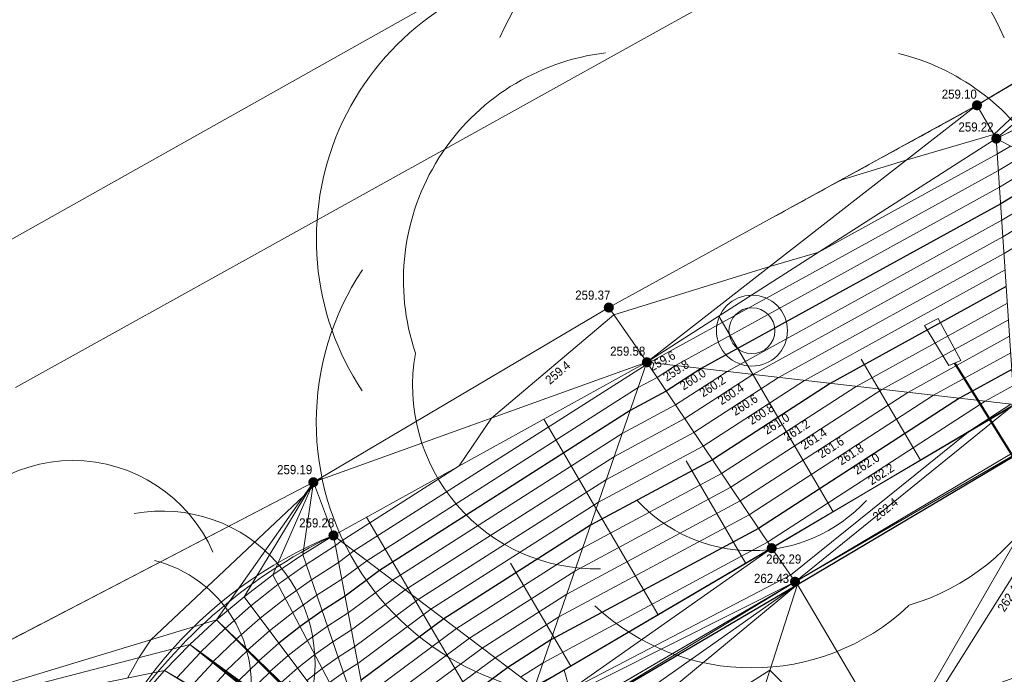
# Model space of a CAD drawing. Header units: millimetres. Extents: x 3402416 to 3403134, y 5267375 to 5268119.
# Tile 72 of 256: x 3402696 to 3402716, y 5267481 to 5267494. Entities that reach past the tile are written whole.
import ezdxf

# ---------------------------------------------------------------- set-up
doc = ezdxf.new("R2010")
doc.units = ezdxf.units.MM
doc.header["$MEASUREMENT"] = 0
doc.linetypes.add('100.5', pattern=[5.5, 3.9, -1.6])
doc.linetypes.add('Zaun', pattern=[3, 1.5, 1.5])
for name, color, linetype, lineweight in [('IVK_Baeume', 7, 'Continuous', 0), ('IVK_Boeschung', 7, 'Continuous', 0), ('IVK_Fahrbahnrand', 7, 'Continuous', 0), ('IVK_Mauer', 7, 'Continuous', 0), ('IVK_NSH_Hoehe Anschrieb Freiborderhoehung', 3, 'Continuous', 0), ('IVK_NSH_Hoehe Punkt Freiborderhoehung', 7, 'Continuous', 0), ('IVK_NSH_Modell Hoehenlinien Beschriftung', 1, 'Continuous', 0), ('IVK_NSH_Modell Umring Freiborderhoehung', 1, 'Continuous', 0), ('IVK_NSH_Modell Vermaschung Freiborderhoehung', 2, 'Continuous', 0), ('IVK_NSH_Topographie Boeschungskante', 1, 'Continuous', 0), ('IVK_NSH_Topographie Fahrbahnrand', 7, 'Continuous', 0), ('IVK_Rahmen Stempel', 7, 'Continuous', 0), ('IVK_Rinne', 7, 'Continuous', 0), ('IVK_RW Kanal', 90, 'Continuous', 0), ('IVK_Zaun', 7, 'Continuous', 0)]:
    doc.layers.add(name, color=color, linetype=linetype, lineweight=lineweight)
doc.layers.add('IVK_NSH_Modell Hoehenlinien 1 Meter', color=7, linetype='Continuous', lineweight=0, true_color=0xe6956a)
doc.layers.add('IVK_NSH_Modell Hoehenlinien 20 Zentimeter', color=7, linetype='Continuous', lineweight=0, true_color=0xe6956a)
doc.styles.add('Arial', font='arial.ttf')
doc.styles.add('IVK_Modell Beschriftung Hoehenlinien', font='arial.ttf')

# ---------------------------------------------------------------- blocks, each defined once
blk = doc.blocks.new('BAUM0')
at = {"color": 0, "linetype": 'ByBlock', "lineweight": -2}
for centre, radius, start, end in [((-1.619082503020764e-07, 0.001967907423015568), 0.002953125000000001, 23.53450000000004, 156.4215000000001), ((0.001722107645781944, 0.0009828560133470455), 0.002953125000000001, 340.4815000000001, 100.5805), ((-0.00172320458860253, 0.0009842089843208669), 0.002953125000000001, 99.35550000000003, 213.5755000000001), ((-0.001280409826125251, 0.0005410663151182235), 0.002460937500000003, 96.85150000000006, 198.5915000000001), ((0.0009836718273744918, 0.0005893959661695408), 0.002460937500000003, 346.0395, 76.17650000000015), ((-0.001723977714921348, -0.0009845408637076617), 0.002953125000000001, 146.3535000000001, 280.5785), ((0.00172133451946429, -0.000985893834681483), 0.002953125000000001, 259.3765000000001, 33.60150000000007), ((-9.350345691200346e-07, -8.424251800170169e-07), 0.0002460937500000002, 89.98250000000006, 179.9725000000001), ((-9.350345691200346e-07, -8.424251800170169e-07), 0.0002460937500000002, 359.9825000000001, 89.97250000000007), ((-9.350345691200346e-07, -8.424251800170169e-07), 0.0002460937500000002, 179.9825, 269.9725), ((-9.350345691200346e-07, -8.424251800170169e-07), 0.0002460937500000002, 269.9825, 359.9725), ((0.0009832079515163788, -0.0005918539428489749), 0.002460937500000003, 286.3925000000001, 13.90850000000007), ((-0.00167460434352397, -0.0005908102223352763), 0.001968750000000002, 169.8805000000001, 271.4385000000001), ((-1.205628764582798e-06, -0.000689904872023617), 0.001673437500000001, 222.6455000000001, 317.3095000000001), ((-1.391179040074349e-06, -0.001162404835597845), 0.002460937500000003, 226.8205000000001, 313.1345000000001), ((-1.692698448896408e-06, -0.001930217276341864), 0.002953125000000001, 221.6755000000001, 318.2795000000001)]:
    blk.add_arc(centre, radius, start, end, dxfattribs=at)
blk = doc.blocks.new('7000_1_1')
at = {"color": 3}
for centre, radius, start, end in [((0, 0.0200403), 0.0301108, 23.55094294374, 156.438055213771), ((-0.0176234, 0.0100705), 0.0301108, 99.371855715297, 213.591948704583), ((0.0176234, 0.0100705), 0.0301108, 340.497950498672, 100.5970074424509), ((-0.0130916, 0.005538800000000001), 0.0250755, 96.86802559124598, 198.608008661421), ((0.0100705, 0.0060423), 0.0250755, 346.056058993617, 76.192991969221), ((-0.0176233, -0.0100704), 0.0301108, 146.370276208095, 280.594969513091), ((0.0176232, -0.0100704), 0.0301108, 259.393362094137, 33.61779089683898), ((0, 9.999999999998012e-08), 0.0025176, 89.99999908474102, 179.989758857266), ((1e-07, 9.999999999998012e-08), 0.0025176, 359.998860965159, 89.98862096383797), ((0, 0), 0.0025176, 179.999999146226, 269.9886209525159), ((1e-07, 0), 0.0025176, 269.998860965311, 359.988620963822), ((0.0100705, -0.0060423), 0.0250755, 286.409209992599, 13.92500525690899), ((-0.0171198, -0.0060423), 0.0200403, 169.896897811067, 271.454977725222), ((0, -0.0070493), 0.0171198, 222.661836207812, 317.326102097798), ((0, -0.0118832), 0.0250755, 226.8368646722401, 313.150942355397), ((0, -0.0197381), 0.0301108, 221.692031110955, 318.296118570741)]:
    blk.add_arc(centre, radius, start, end, dxfattribs=at)

msp = doc.modelspace()

# ---------------------------------------------------------------- hatches: boundary and pattern name
at = {"layer": 'IVK_NSH_Hoehe Punkt Freiborderhoehung', "linetype": 'Continuous', "lineweight": 13}
h = msp.add_hatch(color=3, dxfattribs=at)
edge = h.paths.add_edge_path(flags=0)
edge.add_arc((3402715.117, 5267492.487), 0.1, 0, 360)
h = msp.add_hatch(color=3, dxfattribs=at)
edge = h.paths.add_edge_path(flags=0)
edge.add_arc((3402715.498, 5267491.829999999), 0.1, 0, 360)
h = msp.add_hatch(color=3, dxfattribs=at)
edge = h.paths.add_edge_path(flags=0)
edge.add_arc((3402707.857, 5267488.495999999), 0.1, 0, 360)
h = msp.add_hatch(color=3, dxfattribs=at)
edge = h.paths.add_edge_path(flags=0)
edge.add_arc((3402708.608, 5267487.415999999), 0.1, 0, 360)
h = msp.add_hatch(color=3, dxfattribs=at)
edge = h.paths.add_edge_path(flags=0)
edge.add_arc((3402702.031000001, 5267485.048), 0.1, 0, 360)
h = msp.add_hatch(color=3, dxfattribs=at)
edge = h.paths.add_edge_path(flags=0)
edge.add_arc((3402702.428000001, 5267483.998), 0.1, 0, 360)
h = msp.add_hatch(color=3, dxfattribs=at)
edge = h.paths.add_edge_path(flags=0)
edge.add_arc((3402711.069000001, 5267483.747), 0.1, 0, 360)
h = msp.add_hatch(color=3, dxfattribs=at)
edge = h.paths.add_edge_path(flags=0)
edge.add_arc((3402711.529000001, 5267483.084), 0.1, 0, 360)

# ---------------------------------------------------------------- linework, layer by layer
at = {"layer": 'IVK_Baeume', "color": 3, "linetype": 'Continuous', "lineweight": 13}
msp.add_circle((3402710.680000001, 5267488.04), 0.7000000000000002, dxfattribs=at)
at = {"layer": 'IVK_Boeschung', "color": 7, "linetype": 'Continuous', "lineweight": 13}
for p, q in [((3402696.160000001, 5267486.92), (3402717.158226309, 5267498.587901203)), ((3402715.117000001, 5267492.487), (3402719.023405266, 5267494.824967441)), ((3402715.498000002, 5267491.83), (3402719.585929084, 5267493.828880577)), ((3402708.608000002, 5267487.416), (3402715.498000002, 5267491.83)), ((3402712.2811703, 5267484.465125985), (3402710.027694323, 5267488.325510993)), ((3402702.428, 5267483.998), (3402708.608000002, 5267487.416)), ((3402714.000306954, 5267485.48359402), (3402712.830000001, 5267487.48)), ((3402708.830000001, 5267482.43), (3402706.575616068, 5267486.291940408)), ((3402710.556724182, 5267483.445635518), (3402709.38, 5267485.47)), ((3402692.195, 5267479.923), (3402702.031, 5267485.048)), ((3402705.38, 5267480.42), (3402703.076363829, 5267484.356593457)), ((3402707.11, 5267481.42), (3402705.92, 5267483.45))]:
    msp.add_line(p, q, dxfattribs=at)
at = {"layer": 'IVK_Boeschung', "color": 7, "linetype": 'Continuous', "lineweight": 13, "flags": 128}
for points in [[(3402702.031, 5267485.048), (3402707.857000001, 5267488.496), (3402715.117000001, 5267492.487)], [(3402706.391000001, 5267480.995000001), (3402711.069000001, 5267483.747000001), (3402715.851, 5267486.58), (3402720.361000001, 5267489.337)]]:
    msp.add_lwpolyline(points, dxfattribs=at)
at = {"layer": 'IVK_Boeschung', "color": 7, "linetype": 'Continuous', "lineweight": 13}
msp.add_arc((3402706.953543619, 5267474.599427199), 10.43149276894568, 115.7110037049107, 147.231578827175, dxfattribs=at)
at = {"layer": 'IVK_Fahrbahnrand', "color": 7, "linetype": 'Continuous', "lineweight": 30, "flags": 128}
msp.add_lwpolyline([(3402706.807950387, 5267480.221785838), (3402711.58, 5267483.03), (3402717.362999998, 5267486.463), (3402720.814, 5267488.489)], dxfattribs=at)
at = {"layer": 'IVK_Mauer', "color": 7, "linetype": 'Continuous', "lineweight": 13}
msp.add_line((3402694.9, 5267489.18), (3402715.5, 5267500.77), dxfattribs=at)
at = {"layer": 'IVK_NSH_Modell Hoehenlinien 1 Meter', "color": 32, "linetype": 'Continuous', "lineweight": 30, "true_color": 0xcd6000, "flags": 128}
for points, elevation in [([(3402716.678, 5267491.21), (3402715.584, 5267490.546), (3402709.679, 5267487.292), (3402708.990000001, 5267486.846), (3402708.279000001, 5267486.463), (3402703.338, 5267483.309), (3402702.656, 5267482.803), (3402702.204, 5267482.512), (3402701.769, 5267482.202), (3402701.352, 5267481.872), (3402700.954, 5267481.524), (3402700.949, 5267481.514), (3402700.944000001, 5267481.504), (3402700.566000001, 5267481.139)], 260), ([(3402715.694000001, 5267488.911), (3402712.224, 5267486.999), (3402709.899000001, 5267485.491), (3402707.498000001, 5267484.2), (3402704.602, 5267482.351), (3402702.972000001, 5267481.142)], 261), ([(3402715.804, 5267487.275), (3402714.769, 5267486.705), (3402710.807, 5267484.137), (3402706.716, 5267481.937), (3402705.865000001, 5267481.393), (3402703.288000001, 5267479.482)], 262)]:
    msp.add_lwpolyline(points, dxfattribs=dict(at, elevation=elevation))
at = {"layer": 'IVK_NSH_Modell Hoehenlinien 20 Zentimeter', "color": 32, "linetype": 'Continuous', "lineweight": 13, "true_color": 0xcd6000, "flags": 128}
for points, elevation in [([(3402717.745000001, 5267494.06), (3402715.449, 5267491.914), (3402713.737000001, 5267491.412), (3402712.424000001, 5267491.007)], 259.2), ([(3402715.776000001, 5267491.684), (3402715.518000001, 5267491.527000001), (3402711.996000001, 5267489.587), (3402711.03, 5267489.303), (3402707.955000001, 5267488.354), (3402705.542, 5267486.312), (3402704.908000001, 5267485.37), (3402702.580000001, 5267483.883), (3402702.466, 5267483.799000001), (3402701.888, 5267483.428), (3402701.333000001, 5267483.031000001), (3402700.800000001, 5267482.609), (3402700.291000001, 5267482.164), (3402700.290000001, 5267482.162), (3402700.289, 5267482.16), (3402699.805000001, 5267481.693), (3402699.804, 5267481.691000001), (3402699.803000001, 5267481.689), (3402699.802000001, 5267481.687), (3402699.801, 5267481.684), (3402699.801, 5267481.682), (3402699.343, 5267481.194)], 259.4), ([(3402716.077000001, 5267491.526), (3402715.540000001, 5267491.2), (3402708.661, 5267487.41), (3402708.627, 5267487.388), (3402708.592000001, 5267487.368000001), (3402702.832, 5267483.692), (3402702.529000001, 5267483.467), (3402701.994, 5267483.122000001), (3402701.478000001, 5267482.754000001), (3402700.984000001, 5267482.363), (3402700.512000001, 5267481.951), (3402700.509000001, 5267481.946000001), (3402700.507000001, 5267481.942), (3402700.058000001, 5267481.509), (3402700.056, 5267481.504000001), (3402700.054, 5267481.499), (3402700.053000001, 5267481.494), (3402700.051, 5267481.489), (3402700.050000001, 5267481.484), (3402699.625, 5267481.031000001)], 259.6), ([(3402716.377, 5267491.368000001), (3402715.562, 5267490.873000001), (3402709.17, 5267487.351), (3402708.809, 5267487.117000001), (3402708.435000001, 5267486.916), (3402703.085, 5267483.5), (3402702.592000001, 5267483.135000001), (3402702.099, 5267482.817), (3402701.624000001, 5267482.478), (3402701.168000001, 5267482.118000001), (3402700.733, 5267481.737000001), (3402700.729000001, 5267481.730000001), (3402700.726, 5267481.723), (3402700.312, 5267481.324), (3402700.309, 5267481.317), (3402700.306, 5267481.309), (3402700.303000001, 5267481.301), (3402700.301, 5267481.293), (3402700.299000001, 5267481.285), (3402699.908000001, 5267480.869)], 259.8), ([(3402716.978000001, 5267491.052), (3402715.606000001, 5267490.219), (3402710.188000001, 5267487.234), (3402709.172, 5267486.575), (3402708.123000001, 5267486.010000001), (3402703.591, 5267483.117000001), (3402702.719000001, 5267482.470000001), (3402702.309, 5267482.207000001), (3402701.915000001, 5267481.925), (3402701.536, 5267481.626), (3402701.175000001, 5267481.31), (3402701.169000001, 5267481.298000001), (3402701.163000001, 5267481.286), (3402700.819000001, 5267480.955)], 260.2), ([(3402717.279000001, 5267490.894), (3402715.628, 5267489.892), (3402710.697000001, 5267487.175), (3402709.354000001, 5267486.304), (3402707.966, 5267485.558), (3402703.843, 5267482.925), (3402702.782000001, 5267482.138), (3402702.414, 5267481.902000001), (3402702.060000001, 5267481.649), (3402701.720000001, 5267481.38), (3402701.396000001, 5267481.097)], 260.4), ([(3402717.579, 5267490.736), (3402715.65, 5267489.565000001), (3402711.206, 5267487.116000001), (3402709.536, 5267486.033), (3402707.810000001, 5267485.105000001), (3402704.096, 5267482.734), (3402702.846, 5267481.806), (3402702.519, 5267481.597), (3402702.206, 5267481.372000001), (3402701.905, 5267481.134)], 260.6), ([(3402715.672, 5267489.238), (3402711.715, 5267487.057), (3402709.717000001, 5267485.762), (3402707.654000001, 5267484.653), (3402704.349, 5267482.542), (3402702.909, 5267481.474000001), (3402702.625, 5267481.291), (3402702.351, 5267481.096)], 260.8), ([(3402715.716, 5267488.584), (3402712.733, 5267486.940000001), (3402710.081, 5267485.221), (3402707.341, 5267483.747000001), (3402704.854000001, 5267482.159), (3402703.035000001, 5267480.81)], 261.2), ([(3402715.738, 5267488.256), (3402713.242000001, 5267486.881), (3402710.262000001, 5267484.95), (3402707.185000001, 5267483.295), (3402705.107000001, 5267481.968), (3402703.099, 5267480.478)], 261.4), ([(3402715.76, 5267487.929), (3402713.751000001, 5267486.822000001), (3402710.444000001, 5267484.679), (3402707.029000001, 5267482.842), (3402705.36, 5267481.776), (3402703.162, 5267480.146000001)], 261.6), ([(3402715.782000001, 5267487.602), (3402714.26, 5267486.764000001), (3402710.626000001, 5267484.408), (3402706.872, 5267482.389000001), (3402705.613, 5267481.585), (3402703.225000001, 5267479.814)], 261.8), ([(3402715.826, 5267486.948), (3402715.278, 5267486.646000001), (3402710.989000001, 5267483.866000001), (3402706.560000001, 5267481.484), (3402706.118, 5267481.202)], 262.2), ([(3402715.787, 5267486.587), (3402714.978000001, 5267486.063), (3402711.44, 5267483.213000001), (3402707.088, 5267480.946000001), (3402706.976, 5267481.339000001), (3402706.404000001, 5267481.031000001)], 262.4), ([(3402716.929, 5267470.358), (3402714.191000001, 5267469.937), (3402713.257000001, 5267471.65), (3402712.459, 5267473.132), (3402709.910000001, 5267477.847), (3402708.644, 5267477.164), (3402708.53, 5267477.101), (3402708.511, 5267477.135000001), (3402708.316000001, 5267477.491000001), (3402708.302000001, 5267477.518), (3402708.102, 5267477.881), (3402708.093, 5267477.899), (3402707.889, 5267478.272), (3402707.886, 5267478.277000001), (3402707.818, 5267478.402000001), (3402707.773000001, 5267478.626), (3402707.713, 5267478.928), (3402707.659, 5267479.194), (3402711.035000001, 5267481.339000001), (3402712.907000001, 5267479.45), (3402713.457, 5267478.146000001), (3402713.955000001, 5267478.847), (3402713.678000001, 5267479.785), (3402717.517, 5267485.892)], 262.4), ([(3402702.195000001, 5267485.145), (3402702.117000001, 5267485.079), (3402702.054, 5267484.986), (3402702.017, 5267484.955), (3402701.972000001, 5267484.913000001), (3402701.915000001, 5267484.856000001), (3402701.84, 5267484.776), (3402698.827000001, 5267481.937), (3402698.593, 5267481.584), (3402698.364000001, 5267481.184)], 259.2)]:
    msp.add_lwpolyline(points, dxfattribs=dict(at, elevation=elevation))
at = {"layer": 'IVK_NSH_Modell Umring Freiborderhoehung', "color": 6, "linetype": '100.5', "ltscale": 10, "true_color": 0xe202f2}
msp.add_open_spline([(3402973.402, 5267889.37, 266.63), (3402971.259000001, 5267898.655, 266.884), (3402973.221, 5267899.259, 266.92), (3402979.065, 5267899.964, 266.983), (3402987.632000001, 5267901.332, 266.645), (3402996.574, 5267901.247, 267.164), (3402999.854, 5267900.751, 267.116), (3403001.073, 5267899.555, 266.771), (3403007.491, 5267887.112, 261.1240000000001), (3403008.555000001, 5267857.094, 261.209), (3403007.359000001, 5267813.886, 261.074), (3403006.127, 5267770.161, 261.248), (3402999.63, 5267722.447, 261.063), (3402990.96, 5267699.646, 261.254), (3402984.157000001, 5267681.314, 261.31), (3402973.541000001, 5267656.946, 261.224), (3402953.577000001, 5267621.061, 261.098), (3402931.148000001, 5267593.163, 261.279), (3402926.345000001, 5267588.179, 261.563), (3402925.493, 5267583.399, 261.5110000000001), (3402911.549000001, 5267570.877, 261.576), (3402911.412, 5267570.875, 261.58), (3402911.339000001, 5267570.85, 262.251), (3402902.615000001, 5267562.888, 262.266), (3402892.302000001, 5267554.41, 262.276), (3402881.339000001, 5267546.676, 262.302), (3402874.151000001, 5267542.111, 262.268), (3402866.574, 5267537.704, 262.28), (3402866.402, 5267538.022, 262.27), (3402865.737000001, 5267539.264, 262.279), (3402868.892, 5267541.002, 262.274), (3402868.752, 5267541.251, 262.276), (3402868.744, 5267541.273, 262.225), (3402864.707, 5267548.554, 262.213), (3402862.826, 5267549.046, 262.204), (3402861.239000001, 5267548.161, 262.217), (3402861.219000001, 5267548.172, 262.174), (3402860.109000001, 5267550.144, 262.171), (3402860.127, 5267550.151, 262.401), (3402859.981000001, 5267550.413, 262.4), (3402859.545, 5267550.177, 262.402), (3402857.42, 5267547.064, 262.409), (3402861.361, 5267539.982, 262.423), (3402857.268000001, 5267537.712, 262.414), (3402857.595000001, 5267537.1, 262.401), (3402855.077000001, 5267535.648, 262.413), (3402855.391, 5267535.133, 262.415), (3402847.117000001, 5267530.472, 262.423), (3402844.698, 5267529.084, 262.42), (3402844.686000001, 5267529.154, 262.243), (3402841.189, 5267535.306, 262.197), (3402834.324, 5267531.517, 262.1960000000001), (3402825.188000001, 5267526.398, 262.199), (3402816.640000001, 5267521.633, 262.187), (3402807.825000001, 5267516.664, 262.189), (3402799.117000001, 5267511.766, 262.187), (3402790.161, 5267506.762, 262.187), (3402785.002, 5267503.849, 262.181), (3402780.631000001, 5267501.338, 262.252), (3402779.518000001, 5267503.255, 262.252), (3402779.51, 5267503.225, 261.302), (3402771.145, 5267498.561, 261.306), (3402762.032000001, 5267493.996, 261.293), (3402753.326, 5267489.085, 261.279), (3402744.624, 5267484.192, 261.304), (3402737.594000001, 5267477.268, 261.295), (3402739.756000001, 5267473.33, 261.2970000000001), (3402739.329, 5267473.086, 261.293), (3402740.745000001, 5267471.036, 261.302), (3402742.522, 5267468.178, 261.301), (3402737.854, 5267465.502, 261.276), (3402736.075000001, 5267464.499, 261.3090000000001), (3402734.307, 5267463.533, 261.292), (3402734.274000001, 5267463.516, 262.291), (3402732.350000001, 5267462.487, 262.274), (3402724.718, 5267458.614, 262.463), (3402722.217000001, 5267454.994, 262.478), (3402722.175, 5267455, 262.6070000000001), (3402720.67, 5267453.302, 262.568), (3402719.337, 5267455.763, 262.5710000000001), (3402719.314, 5267455.757, 262.497), (3402715.054, 5267453.445, 262.491), (3402712.311000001, 5267452.143, 258.2440000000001), (3402707.951, 5267450.18, 258.263), (3402703.588, 5267448.754, 258.252), (3402699.675, 5267457.066, 258.28), (3402695.118, 5267469.736, 258.679), (3402692.195, 5267479.923, 258.969), (3402702.031, 5267485.048, 259.195), (3402707.857, 5267488.496, 259.373), (3402715.117000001, 5267492.487, 259.098), (3402719.239000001, 5267494.954, 259.258), (3402721.036, 5267494.67, 259.279), (3402723.049000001, 5267491.187, 262.242), (3402725.561000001, 5267486.822, 262.264), (3402729.362000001, 5267488.733, 262.271), (3402737.009000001, 5267493.102, 262.276), (3402745.765000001, 5267498.005, 262.28), (3402754.496, 5267502.989, 262.292), (3402763.191000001, 5267507.689, 262.2730000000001), (3402771.922, 5267512.655, 262.276), (3402774.429, 5267514.204, 262.227), (3402783.438000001, 5267519.244, 262.226), (3402792.034, 5267524.084, 262.23), (3402800.847000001, 5267529.005, 262.2200000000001), (3402809.211000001, 5267533.706, 262.217), (3402818.25, 5267538.767, 262.216), (3402826.523000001, 5267543.492, 262.222), (3402838.805000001, 5267550.458, 262.215), (3402835.571, 5267556.173, 262.289), (3402836.864000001, 5267556.946, 262.342), (3402832.914, 5267564.026, 262.3330000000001), (3402828.391, 5267572.116, 262.301), (3402828.714000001, 5267572.295, 262.2970000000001), (3402828.751000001, 5267572.324, 262.218), (3402831.204, 5267573.654, 262.187), (3402830.856000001, 5267577.123, 262.171), (3402838.132000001, 5267575.061, 262.179), (3402857.727, 5267580.016, 262.296), (3402858.743, 5267586.148, 262.343), (3402856.571, 5267590.239, 262.325), (3402872.490000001, 5267592.439, 262.352), (3402877.389, 5267594.62, 262.202), (3402881.373000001, 5267600.75, 262.129), (3402885.875, 5267603.453, 262.135), (3402897.38, 5267602.371, 262.069), (3402906.697000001, 5267606.506, 262.0950000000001), (3402914.635, 5267612.832, 262.118), (3402919.801, 5267617.02, 262.213), (3402922.673, 5267622.771, 262.143), (3402927.52, 5267629.693, 262.2080000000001), (3402932.198, 5267635.327, 262.186), (3402941.376000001, 5267637.011, 262.09), (3402947.200000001, 5267645.566, 262.07), (3402949.802000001, 5267656.334, 262.328), (3402957.649000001, 5267672.321, 262.37), (3402963.36, 5267678.252, 262.337), (3402968.961000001, 5267685.849, 262.32), (3402968.435000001, 5267695.836, 262.336), (3402971.662, 5267699.315, 262.308), (3402983.328000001, 5267726.695, 262.51), (3402987.168000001, 5267750.814, 262.971), (3402988.274000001, 5267771.277, 263.412), (3402989.890000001, 5267792.909, 264.016), (3402990.532000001, 5267812.395, 264.397), (3402986.982, 5267832.181, 264.939), (3402981.541000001, 5267853.095, 265.631), (3402977.157000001, 5267872.138, 266.165), (3402973.402, 5267889.37, 266.63)], degree=1, dxfattribs=at)
at = {"layer": 'IVK_NSH_Topographie Boeschungskante', "color": 3, "linetype": 'Continuous', "lineweight": 13}
for p, q in [((3402715.117000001, 5267492.487, 259.098), (3402719.239000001, 5267494.954, 259.258)), ((3402719.805000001, 5267493.936, 259.262), (3402715.498000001, 5267491.83, 259.215)), ((3402707.857, 5267488.496, 259.373), (3402715.117000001, 5267492.487, 259.098)), ((3402715.498000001, 5267491.83, 259.215), (3402708.608, 5267487.416, 259.579)), ((3402702.031, 5267485.048, 259.195), (3402707.857, 5267488.496, 259.373)), ((3402708.608, 5267487.416, 259.579), (3402702.428, 5267483.998, 259.28)), ((3402711.069000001, 5267483.747, 262.288), (3402715.851, 5267486.58, 262.425)), ((3402692.195, 5267479.923, 258.969), (3402702.031, 5267485.048, 259.195)), ((3402706.391, 5267480.995, 262.416), (3402711.069000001, 5267483.747, 262.288))]:
    msp.add_line(p, q, dxfattribs=at)
msp.add_polyline3d([(3402698.181, 5267480.243, 259.21), (3402698.312, 5267480.471, 259.214), (3402698.450000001, 5267480.695, 259.217), (3402698.595000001, 5267480.914, 259.2200000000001), (3402698.747, 5267481.128, 259.223), (3402698.905, 5267481.338, 259.226), (3402699.069000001, 5267481.543, 259.23), (3402699.240000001, 5267481.742, 259.233), (3402699.417, 5267481.937, 259.236), (3402699.600000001, 5267482.125, 259.239), (3402699.788000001, 5267482.308, 259.242), (3402699.982, 5267482.485, 259.245), (3402700.182, 5267482.656, 259.2490000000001), (3402700.387000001, 5267482.821, 259.252), (3402700.596, 5267482.979, 259.255), (3402700.811000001, 5267483.131, 259.258), (3402701.03, 5267483.276, 259.2610000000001), (3402701.253, 5267483.414, 259.265), (3402701.481000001, 5267483.545, 259.268), (3402701.712, 5267483.669, 259.271), (3402701.947000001, 5267483.786, 259.274), (3402702.186000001, 5267483.896, 259.277), (3402702.428, 5267483.998, 259.28)], dxfattribs=at)
at = {"layer": 'IVK_NSH_Topographie Fahrbahnrand', "color": 7, "linetype": 'Continuous', "lineweight": 13}
for points in [[(3402720.298, 5267489.307, 262.409), (3402720.722000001, 5267488.516, 262.411), (3402717.332, 5267486.523, 262.4220000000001), (3402711.529000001, 5267483.084, 262.427), (3402706.77075312, 5267480.290766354, 262.4028770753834)], [(3402706.807950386, 5267480.221785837, 262.4049086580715), (3402711.580000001, 5267483.03, 262.417), (3402717.363, 5267486.463, 262.4220000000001), (3402720.814, 5267488.489, 262.4100000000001)]]:
    msp.add_polyline3d(points, dxfattribs=at)
at = {"layer": 'IVK_Rahmen Stempel', "color": 7, "linetype": 'Continuous', "lineweight": 30}
msp.add_3dface([(3402461.796628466, 5267374.849302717), (3403134.296628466, 5267374.849302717), (3403134.296628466, 5268117.349302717), (3402461.796628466, 5268117.349302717)], dxfattribs=at)
msp.add_3dface([(3402461.796628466, 5267374.849302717), (3403134.296628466, 5267374.849302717), (3403134.296628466, 5268117.349302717), (3402461.796628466, 5268117.349302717)], dxfattribs=at)
at = {"layer": 'IVK_Rinne', "color": 7, "linetype": 'Continuous', "lineweight": 13}
for p, q in [((3402714.350000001, 5267488.28), (3402714.080000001, 5267488.14)), ((3402714.080000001, 5267488.14), (3402714.560000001, 5267487.35)), ((3402714.8, 5267487.45), (3402714.350000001, 5267488.28)), ((3402714.560000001, 5267487.35), (3402714.8, 5267487.45))]:
    msp.add_line(p, q, dxfattribs=at)
at = {"layer": 'IVK_RW Kanal', "linetype": 'Continuous', "lineweight": 40}
msp.add_line((3402716.391, 5267484.647), (3402714.680000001, 5267487.4), dxfattribs=at)
at = {"layer": 'IVK_Zaun', "color": 7, "linetype": 'Zaun', "lineweight": 13}
msp.add_line((3402722.02, 5267490.2), (3402706.15, 5267480.86), dxfattribs=at)

# ---------------------------------------------------------------- block references
at = {"layer": 'IVK_Baeume', "color": 3, "linetype": 'Continuous', "lineweight": 13, "rotation": 359.9919}
for p, xscale, yscale, zscale in [((3402710.680000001, 5267488.04), 1836.735, 1836.735, 244.898), ((3402691.59, 5267474.87), 1632.6525, 1632.6525, 217.687)]:
    msp.add_blockref('BAUM0', p, dxfattribs=dict(at, xscale=xscale, yscale=yscale, zscale=zscale))
at = {"layer": 'IVK_Baeume', "color": 3, "lineweight": 13, "ltscale": 13.3333333, "xscale": 99.99999975, "yscale": 99.99999975, "zscale": 99.99999975}
msp.add_blockref('7000_1_1', (3402697.290807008, 5267480.461969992), dxfattribs=at)

# ---------------------------------------------------------------- texts
at = {"layer": 'IVK_NSH_Hoehe Anschrieb Freiborderhoehung', "color": 3, "linetype": 'Continuous', "char_height": 0.18, "attachment_point": 1, "line_spacing_factor": 0.69, "style": 'Arial'}
for s, insert in [('\\H1x;\\W0.9;259.10', (3402714.421191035, 5267492.797160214, 259.098)), ('\\H1x;\\W0.9;259.22', (3402714.751407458, 5267492.149820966, 259.215)), ('\\H1x;\\W0.9;259.37', (3402707.195137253, 5267488.831152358, 259.373)), ('\\H1x;\\W0.9;259.58', (3402707.883922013, 5267487.725003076, 259.579)), ('\\H1x;\\W0.9;259.19', (3402701.316899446, 5267485.387047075, 259.195)), ('\\H1x;\\W0.9;259.28', (3402701.75176779, 5267484.335954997, 259.28)), ('\\H1x;\\W0.9;262.29', (3402710.959531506, 5267483.623084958, 262.288)), ('\\H1x;\\W0.9;262.43', (3402710.719374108, 5267483.241021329, 262.427))]:
    msp.add_mtext(s, dxfattribs=dict(at, insert=insert))
at = {"layer": 'IVK_NSH_Modell Hoehenlinien Beschriftung', "color": 7, "linetype": 'Continuous', "line_spacing_factor": 0.69, "style": 'IVK_Modell Beschriftung Hoehenlinien'}
for s, insert, char_height, attachment_point, rotation in [('\\H1x;\\W0.9;259.6', (3402708.864188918, 5267487.519890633, 259.6), 0.175, 2, 28.871017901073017), ('\\H1x;\\W0.9;259.4', (3402706.794000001, 5267487.28, 259.4), 0.1750000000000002, 2, 40.25318526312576), ('\\H1x;\\W0.9;259.8', (3402709.230166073, 5267487.177997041, 259.8), 0.1749999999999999, 8, 32.95900987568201), ('\\H1x;\\W0.9;260.0', (3402709.563802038, 5267487.005711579, 260), 0.1749999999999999, 8, 32.95900987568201), ('\\H1x;\\W0.9;260.2', (3402709.949621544, 5267486.867244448, 260.2), 0.1749999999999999, 8, 32.95900987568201), ('\\H1x;\\W0.9;260.4', (3402710.31200139, 5267486.713195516, 260.4), 0.1749999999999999, 8, 32.95900987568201), ('\\H1x;\\W0.9;260.6', (3402710.58487086, 5267486.501095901, 260.6), 0.1749999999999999, 8, 32.95900987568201), ('\\H1x;\\W0.9;260.8', (3402710.907940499, 5267486.32191977, 260.8), 0.1749999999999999, 8, 32.95900987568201), ('\\H1x;\\W0.9;261.0', (3402711.210199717, 5267486.129315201, 261), 0.1749999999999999, 8, 32.95900987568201), ('\\H1x;\\W0.9;261.2', (3402711.61082233, 5267486.000615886, 261.2), 0.1749999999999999, 8, 32.95900987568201), ('\\H1x;\\W0.9;261.4', (3402711.947892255, 5267485.830501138, 261.4), 0.1749999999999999, 8, 32.95900987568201), ('\\H1x;\\W0.9;261.6', (3402712.284800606, 5267485.659929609, 261.6), 0.1749999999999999, 8, 32.95900987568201), ('\\H1x;\\W0.9;261.8', (3402712.675313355, 5267485.524572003, 261.8), 0.1749999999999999, 8, 32.95900987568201), ('\\H1x;\\W0.9;262.0', (3402712.986139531, 5267485.337436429, 262), 0.1749999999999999, 8, 32.95900987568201), ('\\H1x;\\W0.9;262.2', (3402713.273242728, 5267485.13458379, 262.2), 0.1749999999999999, 8, 32.95900987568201), ('\\H1x;\\W0.9;262.4', (3402713.253, 5267484.583, 262.4), 0.175, 2, 38.82982490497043), ('\\H1x;\\W0.9;262.4', (3402715.657000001, 5267482.802, 262.4), 0.175, 2, 57.86710414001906)]:
    msp.add_mtext(s, dxfattribs=dict(at, insert=insert, char_height=char_height, attachment_point=attachment_point, rotation=rotation))

# ---------------------------------------------------------------- meshes
at = {"layer": 'IVK_NSH_Modell Vermaschung Freiborderhoehung', "color": 2}
mesh = msp.add_polyface(dxfattribs=at)
corners = [(3402705.739000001, 5267473.435, 262.3860000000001), (3402714.144, 5267464.644, 262.532), (3402713.23, 5267471.629, 262.506), (3402708.514, 5267477.058, 262.492), (3402713.505, 5267479.769, 262.407), (3402711.580000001, 5267483.03, 262.417), (3402709.914, 5267477.857, 262.365), (3402717.363, 5267486.463, 262.4220000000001), (3402716.719000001, 5267473.183, 262.3570000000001), (3402719.031, 5267480.289, 262.1840000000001), (3402713.264, 5267471.656, 262.372), (3402711.529000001, 5267483.084, 262.427), (3402706.844000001, 5267480.243, 262.405), (3402707.247, 5267479.439, 262.406), (3402715.851, 5267486.58, 262.425), (3402711.069000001, 5267483.747, 262.288), (3402706.605, 5267480.606, 262.414), (3402717.332, 5267486.523, 262.4220000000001), (3402708.608, 5267487.416, 259.579), (3402726.382000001, 5267478.596, 262.26), (3402722.489000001, 5267485.403, 262.235), (3402720.516, 5267469.675, 261.296), (3402718.899000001, 5267472.644, 261.318), (3402720.314, 5267466.503, 262.468), (3402709.9, 5267477.822, 262.489), (3402708.531, 5267477.105, 262.392), (3402715.498000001, 5267491.83, 259.215), (3402720.298, 5267489.307, 262.409), (3402707.857, 5267488.496, 259.373), (3402715.117000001, 5267492.487, 259.098), (3402719.239000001, 5267494.954, 259.258), (3402719.805000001, 5267493.936, 259.262), (3402721.036, 5267494.67, 259.279), (3402720.638, 5267489.483, 262.182), (3402721.757000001, 5267490.48, 262.226), (3402720.373000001, 5267489.348, 262.18), (3402721.904000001, 5267490.219, 262.228), (3402720.814, 5267488.489, 262.4100000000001), (3402720.842000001, 5267488.481, 262.1960000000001), (3402722.602, 5267485.765, 262.211), (3402720.361, 5267489.337, 262.404), (3402720.722000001, 5267488.516, 262.411)]
mesh.append_faces([[corners[k] for k in face] for face in [(0, 1, 2), (0, 2, 3), (4, 5, 6), (4, 7, 5), (4, 8, 9), (4, 9, 7), (10, 8, 4), (6, 10, 4), (5, 7, 11), (12, 5, 11), (13, 6, 5), (11, 14, 15), (16, 11, 15), (17, 14, 11), (7, 17, 11), (15, 14, 18), (19, 9, 8), (7, 9, 20), (8, 21, 22), (8, 23, 21), (22, 19, 8), (2, 10, 24), (24, 10, 6), (2, 24, 3), (25, 24, 6), (14, 26, 18), (14, 27, 26), (17, 27, 14), (28, 18, 29), (18, 26, 29), (26, 30, 29), (26, 31, 30), (26, 27, 31), (30, 31, 32), (31, 33, 34), (31, 35, 33), (27, 35, 31), (33, 36, 34), (37, 20, 38), (7, 20, 37), (38, 39, 33), (35, 38, 33), (40, 35, 27), (37, 35, 40), (37, 38, 35), (27, 41, 40), (40, 41, 37), (17, 41, 27), (7, 37, 41), (7, 41, 17)]], dxfattribs={"color": 2})
mesh = msp.add_polyface(dxfattribs=at)
corners = [(3402703.373000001, 5267479.212, 262.362), (3402706.391, 5267480.995, 262.416), (3402703.338, 5267479.221, 262.157), (3402703.338, 5267479.17, 262.362), (3402702.428, 5267483.998, 259.28), (3402703.313000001, 5267479.189, 262.152), (3402703.225000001, 5267478.206, 262.372), (3402707.240000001, 5267479.42, 262.4460000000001), (3402707.452000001, 5267479.026, 262.454), (3402706.603000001, 5267480.601, 262.424), (3402703.149000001, 5267478.461, 262.366), (3402707.028, 5267479.814, 262.439), (3402706.816000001, 5267480.208, 262.431), (3402707.033, 5267479.828, 262.409), (3402711.580000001, 5267483.03, 262.417), (3402706.844000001, 5267480.243, 262.405), (3402707.247, 5267479.439, 262.406), (3402706.795, 5267480.305, 262.403), (3402711.529000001, 5267483.084, 262.427), (3402706.605, 5267480.606, 262.414), (3402711.069000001, 5267483.747, 262.288), (3402708.608, 5267487.416, 259.579), (3402707.461000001, 5267479.05, 262.404), (3402709.914, 5267477.857, 262.365), (3402702.031, 5267485.048, 259.195), (3402707.857, 5267488.496, 259.373), (3402706.819000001, 5267480.217, 262.411), (3402703.192, 5267478.98, 262.123), (3402703.203000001, 5267478.936, 262.361), (3402703.225000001, 5267478.986, 262.361), (3402703.249, 5267479.035, 262.361), (3402703.208000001, 5267479.017, 262.128), (3402703.276000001, 5267479.082, 262.361), (3402703.246, 5267479.088, 262.137), (3402703.226, 5267479.053, 262.132), (3402703.306, 5267479.127, 262.362), (3402703.267, 5267479.123, 262.142), (3402703.289, 5267479.157, 262.147), (3402707.665000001, 5267478.633, 262.462), (3402707.675, 5267478.661, 262.402)]
mesh.append_faces([[corners[k] for k in face] for face in [(0, 1, 2), (3, 0, 2), (2, 1, 4), (5, 3, 2), (6, 7, 0), (6, 8, 7), (9, 1, 0), (10, 0, 3), (0, 7, 11), (0, 11, 12), (0, 12, 9), (13, 14, 15), (16, 14, 13), (17, 15, 18), (19, 17, 18), (1, 20, 21), (19, 20, 1), (16, 22, 23), (4, 1, 21), (1, 9, 19), (4, 21, 24), (21, 25, 24), (26, 15, 17), (26, 13, 15), (19, 26, 17), (27, 28, 29), (10, 30, 29), (29, 30, 31), (29, 31, 27), (10, 32, 30), (30, 32, 33), (30, 34, 31), (34, 30, 33), (10, 35, 32), (36, 32, 35), (32, 36, 33), (10, 3, 35), (35, 3, 37), (36, 35, 37), (3, 5, 37), (38, 39, 8), (8, 22, 7), (8, 39, 22), (11, 7, 16), (22, 16, 7), (11, 13, 12), (11, 16, 13), (12, 26, 9), (12, 13, 26), (9, 26, 19)]], dxfattribs={"color": 2})
mesh = msp.add_polyface(dxfattribs=at)
corners = [(3402698.181, 5267480.243, 259.21), (3402698.627, 5267480.8, 259.219), (3402692.195, 5267479.923, 258.969), (3402698.114000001, 5267479.773, 259.197), (3402700.119, 5267482.33, 259.245), (3402702.031, 5267485.048, 259.195), (3402699.597000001, 5267481.844, 259.236), (3402699.099, 5267481.334, 259.227), (3402698.076, 5267479.299, 259.183), (3402698.069000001, 5267478.824, 259.17), (3402698.092000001, 5267478.349, 259.156), (3402698.145, 5267477.877, 259.143), (3402703.338, 5267479.221, 262.157), (3402702.428, 5267483.998, 259.28), (3402701.821, 5267483.624, 259.271), (3402703.313000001, 5267479.189, 262.152), (3402701.233, 5267483.221, 259.262), (3402700.665000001, 5267482.789, 259.254), (3402703.17, 5267478.833, 262.36), (3402703.185000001, 5267478.885, 262.361), (3402703.151000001, 5267478.866, 262.108), (3402703.132000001, 5267478.789, 262.112), (3402703.163000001, 5267478.905, 262.113), (3402703.148000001, 5267478.727, 262.36), (3402703.157000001, 5267478.78, 262.36), (3402703.119, 5267478.71, 262.117), (3402703.149000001, 5267478.461, 262.366), (3402703.203000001, 5267478.936, 262.361), (3402703.225000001, 5267478.986, 262.361), (3402703.177000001, 5267478.943, 262.118), (3402703.192, 5267478.98, 262.123), (3402703.208000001, 5267479.017, 262.128), (3402703.226, 5267479.053, 262.132), (3402703.246, 5267479.088, 262.137), (3402703.267, 5267479.123, 262.142), (3402703.289, 5267479.157, 262.147), (3402703.112000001, 5267478.631, 262.121)]
mesh.append_faces([[corners[k] for k in face] for face in [(0, 1, 2), (3, 0, 2), (4, 5, 2), (6, 4, 2), (7, 6, 2), (1, 7, 2), (8, 3, 2), (9, 8, 2), (2, 10, 9), (2, 11, 10), (1, 0, 3), (12, 13, 14), (15, 12, 4), (16, 12, 14), (12, 16, 17), (12, 17, 4), (18, 19, 20), (21, 18, 20), (19, 22, 20), (20, 22, 7), (1, 21, 20), (20, 7, 1), (21, 23, 24), (23, 21, 25), (13, 5, 14), (16, 14, 5), (16, 5, 17), (4, 17, 5), (24, 18, 21), (19, 18, 26), (26, 27, 19), (19, 27, 22), (26, 28, 27), (22, 27, 29), (29, 27, 30), (22, 29, 7), (29, 30, 7), (30, 31, 6), (7, 30, 6), (31, 32, 6), (32, 33, 6), (33, 34, 6), (34, 35, 6), (4, 35, 15), (6, 35, 4), (36, 25, 9), (25, 21, 8), (9, 25, 8), (21, 1, 8), (1, 3, 8)]], dxfattribs={"color": 2})

doc.saveas('drawing.dxf')
